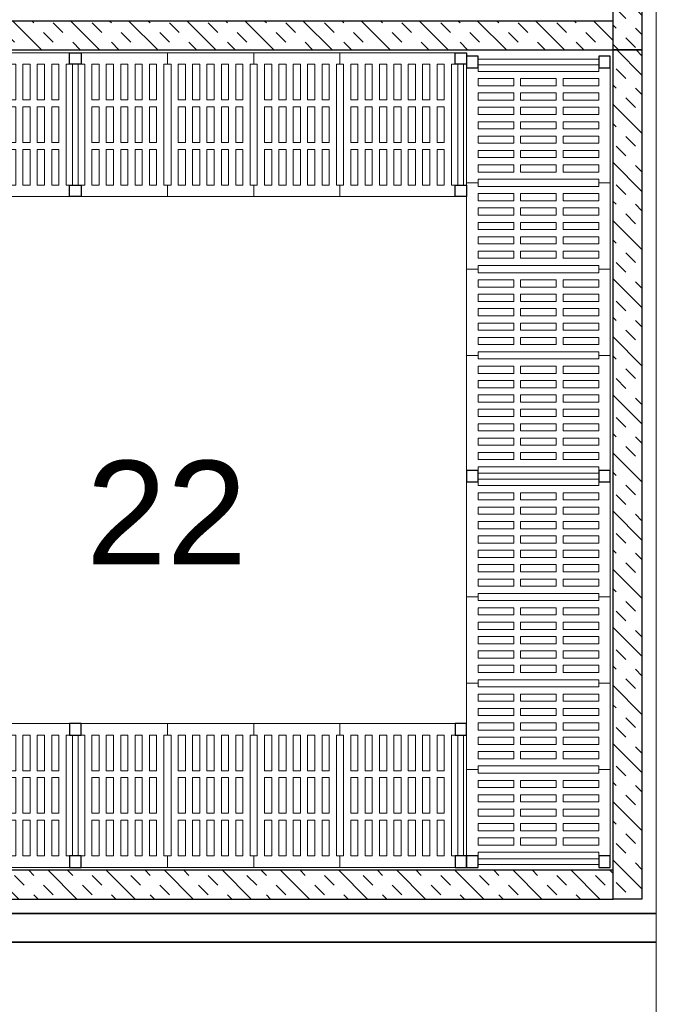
# Model space of a CAD drawing. Header units: millimetres. Extents: x 251300 to 581040, y -9130 to 111283.
# Tile 27 of 57: x 285081 to 287295, y 38549 to 41972. Entities that reach past the tile are written whole.
import ezdxf
from ezdxf.enums import TextEntityAlignment as Align

# ---------------------------------------------------------------- set-up
doc = ezdxf.new("R2010")
doc.units = ezdxf.units.MM
for name, color, linetype, lineweight in [('APPARAAT1', 2, 'Continuous', 25), ('APPARAAT2', 1, 'Continuous', 20), ('APPARAAT5', 7, 'Continuous', 5), ('BWK MUREN', 3, 'Continuous', 35), ('X-L22_C_binnenwand', 7, 'Continuous', 13), ('X-T22_C_ruimtelabel', 7, 'Continuous', 5)]:
    doc.layers.add(name, color=color, linetype=linetype, lineweight=lineweight)
doc.styles.get("Standard").update_dxf_attribs({"font": 'arial.ttf'})

# ---------------------------------------------------------------- blocks, each defined once
blk = doc.blocks.new('*U68')
at = {"layer": 'APPARAAT5'}
h = blk.add_hatch(dxfattribs=at)
h.set_pattern_fill('INSUL', color=256, scale=15, angle=45)
h.set_pattern_definition([(45, (4550, 0), (-101.028, 101.028), []), (45, (4516.32, 33.68), (-101.028, 101.028), [47.625, -47.625]), (45, (4482.65, 67.35), (-101.028, 101.028), [47.625, -47.625])])
h.paths.add_polyline_path([(4750, 0), (0, 0), (0, 100), (4750, 100)])
at = {"layer": 'APPARAAT1'}
blk.add_lwpolyline([(4750, 0), (0, 0), (0, 100), (4750, 100)], close=True, dxfattribs=at)
blk = doc.blocks.new('*U65')
at = {"layer": 'APPARAAT5'}
h = blk.add_hatch(dxfattribs=at)
h.set_pattern_fill('INSUL', color=256, scale=15, angle=45)
h.set_pattern_definition([(45, (3352.09, 0), (-101.028, 101.028), []), (45, (3318.42, 33.68), (-101.028, 101.028), [47.625, -47.625]), (45, (3284.74, 67.35), (-101.028, 101.028), [47.625, -47.625])])
h.paths.add_polyline_path([(3552.1, 0), (0, 0), (0, 100), (3552.1, 100)])
at = {"layer": 'APPARAAT1'}
blk.add_lwpolyline([(3552.1, 0), (0, 0), (0, 100), (3552.1, 100)], close=True, dxfattribs=at)
blk = doc.blocks.new('*U64')
at = {"layer": 'APPARAAT5'}
h = blk.add_hatch(dxfattribs=at)
h.set_pattern_fill('INSUL', color=256, scale=15, angle=45)
h.set_pattern_definition([(45, (2752.09, 0), (-101.028, 101.028), []), (45, (2718.42, 33.68), (-101.028, 101.028), [47.625, -47.625]), (45, (2684.74, 67.35), (-101.028, 101.028), [47.625, -47.625])])
h.paths.add_polyline_path([(2952.1, 0), (0, 0), (0, 100), (2952.1, 100)])
at = {"layer": 'APPARAAT1'}
blk.add_lwpolyline([(2952.1, 0), (0, 0), (0, 100), (2952.1, 100)], close=True, dxfattribs=at)
blk = doc.blocks.new('legbord 500-300')
at = {"layer": 'APPARAAT2'}
for p, q in [((300, 500), (0, 500)), ((0, 500), (0, 460)), ((300, 460), (300, 500)), ((12.5, 460), (0, 460)), ((12.5, 250), (12.5, 460)), ((287.5, 250), (287.5, 460)), ((300, 460), (287.5, 460)), ((12.5, 250), (12.5, 40)), ((287.5, 250), (287.5, 40)), ((0, 40), (12.5, 40)), ((0, 40), (0, 0)), ((287.5, 40), (300, 40)), ((300, 0), (300, 40)), ((0, 0), (300, 0))]:
    blk.add_line(p, q, dxfattribs=at)
at = {"layer": 'APPARAAT5'}
for p, q in [((37.5, 336), (37.5, 460)), ((62.5, 460), (37.5, 460)), ((62.5, 336), (62.5, 460)), ((87.5, 336), (87.5, 460)), ((112.5, 460), (87.5, 460)), ((112.5, 336), (112.5, 460)), ((137.5, 336), (137.5, 460)), ((162.5, 460), (137.5, 460)), ((162.5, 336), (162.5, 460)), ((187.5, 336), (187.5, 460)), ((212.5, 460), (187.5, 460)), ((212.5, 336), (212.5, 460)), ((237.5, 336), (237.5, 460)), ((262.5, 460), (237.5, 460)), ((262.5, 336), (262.5, 460)), ((37.5, 336), (62.5, 336)), ((37.5, 312), (62.5, 312)), ((37.5, 250), (37.5, 312)), ((62.5, 250), (62.5, 312)), ((87.5, 336), (112.5, 336)), ((87.5, 312), (112.5, 312)), ((87.5, 250), (87.5, 312)), ((112.5, 250), (112.5, 312)), ((137.5, 336), (162.5, 336)), ((137.5, 312), (162.5, 312)), ((137.5, 250), (137.5, 312)), ((162.5, 250), (162.5, 312)), ((187.5, 336), (212.5, 336)), ((187.5, 312), (212.5, 312)), ((187.5, 250), (187.5, 312)), ((212.5, 250), (212.5, 312)), ((237.5, 336), (262.5, 336)), ((237.5, 312), (262.5, 312)), ((237.5, 250), (237.5, 312)), ((262.5, 250), (262.5, 312)), ((37.5, 250), (37.5, 188)), ((62.5, 250), (62.5, 188)), ((87.5, 250), (87.5, 188)), ((112.5, 250), (112.5, 188)), ((137.5, 250), (137.5, 188)), ((162.5, 250), (162.5, 188)), ((187.5, 250), (187.5, 188)), ((212.5, 250), (212.5, 188)), ((237.5, 250), (237.5, 188)), ((262.5, 250), (262.5, 188)), ((37.5, 188), (62.5, 188)), ((87.5, 188), (112.5, 188)), ((137.5, 188), (162.5, 188)), ((187.5, 188), (212.5, 188)), ((237.5, 188), (262.5, 188)), ((37.5, 164), (37.5, 40)), ((37.5, 164), (62.5, 164)), ((62.5, 164), (62.5, 40)), ((87.5, 164), (87.5, 40)), ((87.5, 164), (112.5, 164)), ((112.5, 164), (112.5, 40)), ((137.5, 164), (137.5, 40)), ((137.5, 164), (162.5, 164)), ((162.5, 164), (162.5, 40)), ((187.5, 164), (187.5, 40)), ((187.5, 164), (212.5, 164)), ((212.5, 164), (212.5, 40)), ((237.5, 164), (237.5, 40)), ((237.5, 164), (262.5, 164)), ((262.5, 164), (262.5, 40)), ((37.5, 40), (62.5, 40)), ((87.5, 40), (112.5, 40)), ((137.5, 40), (162.5, 40)), ((187.5, 40), (212.5, 40)), ((237.5, 40), (262.5, 40))]:
    blk.add_line(p, q, dxfattribs=at)
blk = doc.blocks.new('legbord 500-400')
at = {"layer": 'APPARAAT2'}
for p, q in [((400, 500), (0, 500)), ((0, 500), (0, 460)), ((400, 460), (400, 500)), ((12.5, 460), (0, 460)), ((12.5, 250), (12.5, 460)), ((387.5, 250), (387.5, 460)), ((400, 460), (387.5, 460)), ((12.5, 250), (12.5, 40)), ((387.5, 250), (387.5, 40)), ((0, 40), (12.5, 40)), ((0, 40), (0, 0)), ((387.5, 40), (400, 40)), ((400, 0), (400, 40)), ((0, 0), (400, 0))]:
    blk.add_line(p, q, dxfattribs=at)
at = {"layer": 'APPARAAT5'}
for p, q in [((37.5, 336), (37.5, 460)), ((62.5, 460), (37.5, 460)), ((62.5, 336), (62.5, 460)), ((87.5, 336), (87.5, 460)), ((112.5, 460), (87.5, 460)), ((112.5, 336), (112.5, 460)), ((137.5, 336), (137.5, 460)), ((162.5, 460), (137.5, 460)), ((162.5, 336), (162.5, 460)), ((187.5, 336), (187.5, 460)), ((212.5, 460), (187.5, 460)), ((212.5, 336), (212.5, 460)), ((237.5, 336), (237.5, 460)), ((262.5, 460), (237.5, 460)), ((262.5, 336), (262.5, 460)), ((287.5, 336), (287.5, 460)), ((312.5, 460), (287.5, 460)), ((312.5, 336), (312.5, 460)), ((337.5, 336), (337.5, 460)), ((362.5, 460), (337.5, 460)), ((362.5, 336), (362.5, 460)), ((37.5, 336), (62.5, 336)), ((37.5, 312), (62.5, 312)), ((37.5, 250), (37.5, 312)), ((62.5, 250), (62.5, 312)), ((87.5, 336), (112.5, 336)), ((87.5, 312), (112.5, 312)), ((87.5, 250), (87.5, 312)), ((112.5, 250), (112.5, 312)), ((137.5, 336), (162.5, 336)), ((137.5, 312), (162.5, 312)), ((137.5, 250), (137.5, 312)), ((162.5, 250), (162.5, 312)), ((187.5, 336), (212.5, 336)), ((187.5, 312), (212.5, 312)), ((187.5, 250), (187.5, 312)), ((212.5, 250), (212.5, 312)), ((237.5, 336), (262.5, 336)), ((237.5, 312), (262.5, 312)), ((237.5, 250), (237.5, 312)), ((262.5, 250), (262.5, 312)), ((287.5, 336), (312.5, 336)), ((287.5, 312), (312.5, 312)), ((287.5, 250), (287.5, 312)), ((312.5, 250), (312.5, 312)), ((337.5, 336), (362.5, 336)), ((337.5, 312), (362.5, 312)), ((337.5, 250), (337.5, 312)), ((362.5, 250), (362.5, 312)), ((37.5, 250), (37.5, 188)), ((62.5, 250), (62.5, 188)), ((87.5, 250), (87.5, 188)), ((112.5, 250), (112.5, 188)), ((137.5, 250), (137.5, 188)), ((162.5, 250), (162.5, 188)), ((187.5, 250), (187.5, 188)), ((212.5, 250), (212.5, 188)), ((237.5, 250), (237.5, 188)), ((262.5, 250), (262.5, 188)), ((287.5, 250), (287.5, 188)), ((312.5, 250), (312.5, 188)), ((337.5, 250), (337.5, 188)), ((362.5, 250), (362.5, 188)), ((37.5, 188), (62.5, 188)), ((87.5, 188), (112.5, 188)), ((137.5, 188), (162.5, 188)), ((187.5, 188), (212.5, 188)), ((237.5, 188), (262.5, 188)), ((287.5, 188), (312.5, 188)), ((337.5, 188), (362.5, 188)), ((37.5, 164), (37.5, 40)), ((37.5, 164), (62.5, 164)), ((62.5, 164), (62.5, 40)), ((87.5, 164), (87.5, 40)), ((87.5, 164), (112.5, 164)), ((112.5, 164), (112.5, 40)), ((137.5, 164), (137.5, 40)), ((137.5, 164), (162.5, 164)), ((162.5, 164), (162.5, 40)), ((187.5, 164), (212.5, 164)), ((187.5, 164), (187.5, 40)), ((212.5, 164), (212.5, 40)), ((237.5, 164), (237.5, 40)), ((237.5, 164), (262.5, 164)), ((262.5, 164), (262.5, 40)), ((287.5, 164), (287.5, 40)), ((287.5, 164), (312.5, 164)), ((312.5, 164), (312.5, 40)), ((337.5, 164), (337.5, 40)), ((337.5, 164), (362.5, 164)), ((362.5, 164), (362.5, 40)), ((37.5, 40), (62.5, 40)), ((87.5, 40), (112.5, 40)), ((137.5, 40), (162.5, 40)), ((187.5, 40), (212.5, 40)), ((237.5, 40), (262.5, 40)), ((287.5, 40), (312.5, 40)), ((337.5, 40), (362.5, 40))]:
    blk.add_line(p, q, dxfattribs=at)
blk = doc.blocks.new('staander 500')
at = {"layer": 'APPARAAT1'}
for points in [[(0, 460), (40, 460), (40, 500), (0, 500)], [(0, 0), (40, 0), (40, 40), (0, 40)]]:
    blk.add_lwpolyline(points, close=True, dxfattribs=at)
at = {"layer": 'APPARAAT2'}
for p, q in [((10, 460), (10, 40)), ((30, 460), (30, 40))]:
    blk.add_line(p, q, dxfattribs=at)
blk = doc.blocks.new('*U38')
for name, p in [('staander 500', (0, -500)), ('legbord 500-300', (40, -500)), ('legbord 500-300', (340, -500)), ('legbord 500-300', (640, -500)), ('legbord 500-400', (940, -500)), ('staander 500', (1340, -500))]:
    blk.add_blockref(name, p)
blk = doc.blocks.new('*U48')
for name, p in [('staander 500', (0, -500)), ('legbord 500-400', (40, -500)), ('legbord 500-300', (440, -500)), ('legbord 500-300', (740, -500)), ('legbord 500-400', (1040, -500)), ('staander 500', (1440, -500))]:
    blk.add_blockref(name, p)

msp = doc.modelspace()

# ---------------------------------------------------------------- linework, layer by layer
at = {"layer": 'BWK MUREN'}
for p, q in [((282143.9, 38864.8), (287294.9, 38864.8)), ((282243.9, 38764.8), (287294.9, 38764.8))]:
    msp.add_line(p, q, dxfattribs=at)
at = {"layer": 'X-L22_C_binnenwand'}
for p, q in [((287294.9, 40155.8), (287293.9, 46393.8)), ((287294.9, 36475.8), (287294.9, 40155.8))]:
    msp.add_line(p, q, dxfattribs=at)

# ---------------------------------------------------------------- block references
at = {"xscale": -1, "rotation": 180}
for p in [(283914.9, 41356.9), (285254.9, 41356.9)]:
    msp.add_blockref('*U38', p, dxfattribs=at)
at = {"rotation": 90}
for name, p in [('*U48', (286634.9, 40364.8)), ('*U38', (286634.9, 39024.8))]:
    msp.add_blockref(name, p, dxfattribs=at)
for p in [(283914.9, 39524.8), (285254.9, 39524.8)]:
    msp.add_blockref('*U38', p)
at = {"layer": 'APPARAAT5', "rotation": 270}
for name, p in [('*U65', (287144.9, 45419)), ('*U64', (287144.9, 41866.9))]:
    msp.add_blockref(name, p, dxfattribs=at)
at = {"layer": 'APPARAAT5', "xscale": -1}
for p in [(287144.9, 41866.9), (287144.9, 38914.8)]:
    msp.add_blockref('*U68', p, dxfattribs=at)

# ---------------------------------------------------------------- texts
at = {"layer": 'X-T22_C_ruimtelabel'}
msp.add_text('22', height=360, dxfattribs=at).set_placement((285592.2, 40258.5), align=Align.MIDDLE_CENTER)

doc.saveas('drawing.dxf')
